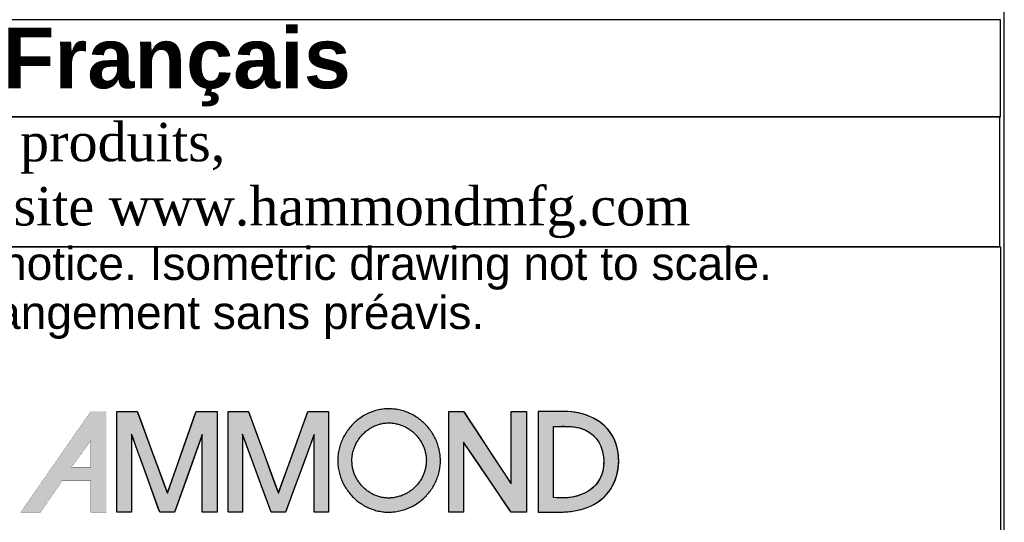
# Model space of a CAD drawing. Header units: inches. Extents: x 0 to 36.4, y -0.1 to 27.2.
# Tile 7 of 10: x 30.7 to 36.4, y 2.8 to 5.7. Entities that reach past the tile are written whole.
import ezdxf

# ---------------------------------------------------------------- set-up
doc = ezdxf.new("R2010")
doc.units = ezdxf.units.IN
doc.header["$MEASUREMENT"] = 0
doc.layers.add('Default', color=7, linetype='Continuous')

# ---------------------------------------------------------------- blocks, each defined once
blk = doc.blocks.new('Block1')
at = {"layer": 'Default', "linetype": 'Continuous'}
h = blk.add_hatch(color=7, dxfattribs=at)
h.paths.add_polyline_path([(1.5475, 1.2145), (1.5467, 1.2133), (1.399, 1.0005), (1.441, 1.0005), (1.4866, 1.0671), (1.5475, 1.0671), (1.5475, 1.0005), (1.5805, 1.0005), (1.5805, 1.2145)])
h.paths.add_polyline_path([(1.5475, 1.096), (1.5475, 1.1521), (1.5066, 1.096)])
for points in [[(1.6025, 1.2145), (1.6025, 1.1948), (1.6025, 1.175), (1.6025, 1.1553), (1.6025, 1.1356), (1.6025, 1.1159), (1.6025, 1.0962), (1.6025, 1.0794), (1.6025, 1.0686), (1.6025, 1.0579), (1.6025, 1.0471), (1.6025, 1.0363), (1.6025, 1.0255), (1.6025, 1.0147), (1.6025, 1.0106), (1.6025, 1.0091), (1.6024, 1.007), (1.6024, 1.0047), (1.6024, 1.0026), (1.6026, 1.0011), (1.6029, 1.0005), (1.6075, 1.0005), (1.6122, 1.0005), (1.6169, 1.0005), (1.6215, 1.0005), (1.6262, 1.0005), (1.6309, 1.0005), (1.634, 1.0017), (1.634, 1.0178), (1.634, 1.0472), (1.634, 1.0834), (1.634, 1.1196), (1.634, 1.149), (1.634, 1.165), (1.6357, 1.1616), (1.6433, 1.1403), (1.655, 1.1079), (1.6683, 1.071), (1.6808, 1.0363), (1.6901, 1.0106), (1.6937, 1.0005), (1.6957, 1.0005), (1.7005, 1.0005), (1.7071, 1.0005), (1.7141, 1.0005), (1.7203, 1.0005), (1.7243, 1.0005), (1.7257, 1.0017), (1.7313, 1.0177), (1.7418, 1.0469), (1.7546, 1.0829), (1.7674, 1.1188), (1.7779, 1.1481), (1.7835, 1.164), (1.784, 1.1606), (1.784, 1.1395), (1.784, 1.1072), (1.784, 1.0706), (1.784, 1.0361), (1.784, 1.0105), (1.784, 1.0005), (1.7859, 1.0005), (1.7908, 1.0005), (1.7974, 1.0005), (1.8044, 1.0005), (1.8105, 1.0005), (1.8146, 1.0005), (1.8154, 1.0021), (1.8154, 1.0228), (1.8154, 1.0608), (1.8154, 1.1075), (1.8154, 1.1542), (1.8154, 1.1922), (1.8154, 1.2129), (1.8142, 1.2145), (1.8085, 1.2145), (1.7997, 1.2145), (1.7898, 1.2145), (1.7805, 1.2145), (1.7735, 1.2145), (1.7708, 1.2145), (1.7671, 1.2039), (1.7577, 1.177), (1.745, 1.1407), (1.7314, 1.102), (1.7195, 1.068), (1.7117, 1.0458), (1.7096, 1.0422), (1.7034, 1.0589), (1.692, 1.0898), (1.678, 1.1277), (1.6641, 1.1656), (1.6527, 1.1964), (1.6465, 1.2132), (1.6448, 1.2145), (1.6392, 1.2145), (1.6307, 1.2145), (1.621, 1.2145), (1.6119, 1.2145), (1.6052, 1.2145)], [(1.839, 1.2145), (1.839, 1.1948), (1.839, 1.175), (1.839, 1.1553), (1.839, 1.1356), (1.839, 1.1159), (1.839, 1.0962), (1.839, 1.0794), (1.839, 1.0686), (1.839, 1.0579), (1.839, 1.0471), (1.839, 1.0363), (1.839, 1.0255), (1.839, 1.0147), (1.839, 1.0106), (1.839, 1.009), (1.8389, 1.007), (1.8389, 1.0047), (1.839, 1.0026), (1.8391, 1.0011), (1.8394, 1.0005), (1.8439, 1.0005), (1.8484, 1.0005), (1.8529, 1.0005), (1.8574, 1.0005), (1.8619, 1.0005), (1.8664, 1.0005), (1.8694, 1.0017), (1.8694, 1.0178), (1.8694, 1.0472), (1.8694, 1.0834), (1.8694, 1.1196), (1.8694, 1.149), (1.8694, 1.165), (1.8711, 1.1616), (1.8789, 1.1403), (1.8908, 1.1079), (1.9044, 1.071), (1.9171, 1.0363), (1.9266, 1.0106), (1.9303, 1.0005), (1.9321, 1.0005), (1.9368, 1.0005), (1.9432, 1.0005), (1.95, 1.0005), (1.9559, 1.0005), (1.9598, 1.0005), (1.9611, 1.0017), (1.967, 1.0177), (1.9778, 1.0469), (1.9911, 1.0829), (2.0044, 1.1188), (2.0152, 1.1481), (2.0211, 1.164), (2.0215, 1.1606), (2.0215, 1.1395), (2.0215, 1.1072), (2.0215, 1.0706), (2.0215, 1.0361), (2.0215, 1.0105), (2.0215, 1.0005), (2.0234, 1.0005), (2.0281, 1.0005), (2.0345, 1.0005), (2.0412, 1.0005), (2.0472, 1.0005), (2.0511, 1.0005), (2.0519, 1.0021), (2.0519, 1.0228), (2.0519, 1.0608), (2.0519, 1.1075), (2.0519, 1.1542), (2.0519, 1.1922), (2.0519, 1.2129), (2.0507, 1.2145), (2.0451, 1.2145), (2.0366, 1.2145), (2.0269, 1.2145), (2.0178, 1.2145), (2.011, 1.2145), (2.0084, 1.2145), (2.0046, 1.2039), (1.9948, 1.177), (1.9816, 1.1407), (1.9676, 1.102), (1.9553, 1.068), (1.9472, 1.0458), (1.945, 1.0422), (1.9389, 1.0589), (1.9276, 1.0898), (1.9137, 1.1277), (1.8999, 1.1656), (1.8886, 1.1964), (1.8825, 1.2132), (1.8808, 1.2145), (1.8753, 1.2145), (1.8669, 1.2145), (1.8573, 1.2145), (1.8483, 1.2145), (1.8416, 1.2145)], [(2.3073, 1.2145), (2.3073, 1.1987), (2.3073, 1.1829), (2.3073, 1.1672), (2.3073, 1.1514), (2.3073, 1.1356), (2.3073, 1.1198), (2.3073, 1.1041), (2.3073, 1.0883), (2.3073, 1.0773), (2.3073, 1.0686), (2.3073, 1.06), (2.3073, 1.0514), (2.3073, 1.0428), (2.3073, 1.0341), (2.3073, 1.0255), (2.3073, 1.0169), (2.3073, 1.011), (2.3073, 1.0101), (2.3072, 1.0087), (2.3072, 1.007), (2.3072, 1.0052), (2.3072, 1.0034), (2.3073, 1.0019), (2.3074, 1.0009), (2.3077, 1.0005), (2.3114, 1.0005), (2.3151, 1.0005), (2.3188, 1.0005), (2.3226, 1.0005), (2.3263, 1.0005), (2.33, 1.0005), (2.3338, 1.0005), (2.3375, 1.0005), (2.3388, 1.0032), (2.3388, 1.016), (2.3388, 1.0364), (2.3388, 1.0614), (2.3388, 1.088), (2.3388, 1.1131), (2.3388, 1.1335), (2.3388, 1.1462), (2.3392, 1.1482), (2.3457, 1.1388), (2.358, 1.1205), (2.3742, 1.0967), (2.3921, 1.0703), (2.4097, 1.0444), (2.4248, 1.0221), (2.4354, 1.0064), (2.4394, 1.0005), (2.4407, 1.0005), (2.4442, 1.0005), (2.4492, 1.0005), (2.455, 1.0005), (2.4609, 1.0005), (2.4662, 1.0005), (2.4702, 1.0005), (2.4723, 1.0005), (2.4725, 1.0044), (2.4725, 1.0228), (2.4725, 1.0522), (2.4725, 1.0883), (2.4725, 1.1267), (2.4725, 1.1628), (2.4725, 1.1922), (2.4725, 1.2106), (2.4723, 1.2145), (2.4702, 1.2145), (2.4662, 1.2145), (2.4609, 1.2145), (2.455, 1.2145), (2.4492, 1.2145), (2.4442, 1.2145), (2.4407, 1.2145), (2.4394, 1.2145), (2.4394, 1.2084), (2.4394, 1.1922), (2.4394, 1.1691), (2.4394, 1.1423), (2.4394, 1.1149), (2.4394, 1.0902), (2.4394, 1.0714), (2.4394, 1.0616), (2.4376, 1.0636), (2.4289, 1.0768), (2.4151, 1.098), (2.3981, 1.1239), (2.3801, 1.1514), (2.3631, 1.1774), (2.3492, 1.1985), (2.3406, 1.2117), (2.3386, 1.2145), (2.3366, 1.2145), (2.3327, 1.2145), (2.3277, 1.2145), (2.3221, 1.2145), (2.3166, 1.2145), (2.3119, 1.2145), (2.3085, 1.2145)]]:
    blk.add_hatch(color=7, dxfattribs=at).paths.add_polyline_path(points)
h = blk.add_hatch(color=7, dxfattribs=at)
edge = h.paths.add_edge_path()
edge.add_spline(control_points=[(2.1778, 1.2201), (2.1771, 1.22), (2.1759, 1.22), (2.1733, 1.2198), (2.1719, 1.2197), (2.1665, 1.2191), (2.1625, 1.2185), (2.1543, 1.2168), (2.1505, 1.2157), (2.1426, 1.2131), (2.139, 1.2116), (2.1316, 1.2081), (2.1281, 1.2062), (2.1212, 1.2019), (2.1179, 1.1996), (2.1115, 1.1946), (2.1085, 1.192), (2.1027, 1.1863), (2.1, 1.1834), (2.0948, 1.1772), (2.0924, 1.1739), (2.088, 1.1672), (2.0859, 1.1637), (2.0822, 1.1565), (2.0805, 1.1528), (2.0776, 1.1451), (2.0763, 1.1413), (2.0742, 1.1333), (2.0734, 1.1294), (2.0722, 1.1211), (2.0719, 1.117), (2.0716, 1.1086), (2.0718, 1.1046), (2.0724, 1.0965), (2.073, 1.0927), (2.0746, 1.0849), (2.0755, 1.0812), (2.0779, 1.0738), (2.0792, 1.0702), (2.0823, 1.0631), (2.0841, 1.0597), (2.0879, 1.053), (2.0899, 1.0498), (2.0944, 1.0435), (2.0968, 1.0405), (2.1018, 1.0348), (2.1045, 1.032), (2.1101, 1.0268), (2.113, 1.0244), (2.1192, 1.0198), (2.1223, 1.0177), (2.1289, 1.0137), (2.1322, 1.012), (2.1393, 1.0087), (2.1428, 1.0073), (2.1502, 1.0048), (2.1538, 1.0038), (2.1616, 1.0021), (2.1653, 1.0015), (2.1708, 1.0009), (2.1723, 1.0008), (2.1754, 1.0006), (2.1771, 1.0005), (2.1831, 1.0006), (2.1845, 1.0006), (2.1874, 1.0009), (2.189, 1.001), (2.1948, 1.0017), (2.1987, 1.0023), (2.2067, 1.0041), (2.2105, 1.0051), (2.2181, 1.0077), (2.2218, 1.0092), (2.229, 1.0126), (2.2325, 1.0144), (2.2393, 1.0185), (2.2425, 1.0207), (2.2488, 1.0255), (2.2518, 1.028), (2.2576, 1.0334), (2.2603, 1.0362), (2.2654, 1.0422), (2.2678, 1.0452), (2.2723, 1.0518), (2.2744, 1.0551), (2.2782, 1.0621), (2.2799, 1.0656), (2.2829, 1.073), (2.2842, 1.0767), (2.2864, 1.0845), (2.2873, 1.0884), (2.2883, 1.0945), (2.2886, 1.0964), (2.289, 1.1001), (2.2892, 1.1019), (2.2895, 1.1048), (2.2895, 1.1058), (2.2896, 1.1077), (2.2896, 1.1086), (2.2896, 1.1112), (2.2896, 1.1118), (2.2896, 1.1131), (2.2895, 1.1139), (2.2893, 1.1165), (2.2892, 1.1182), (2.2888, 1.1218), (2.2886, 1.1237), (2.2876, 1.1299), (2.2868, 1.1337), (2.2847, 1.1416), (2.2835, 1.1453), (2.2806, 1.1528), (2.2789, 1.1564), (2.2752, 1.1635), (2.2732, 1.1669), (2.2688, 1.1735), (2.2665, 1.1767), (2.2614, 1.1828), (2.2588, 1.1857), (2.2531, 1.1912), (2.2501, 1.1938), (2.2439, 1.1988), (2.2407, 1.201), (2.234, 1.2053), (2.2305, 1.2072), (2.2233, 1.2107), (2.2197, 1.2123), (2.2121, 1.215), (2.2084, 1.2161), (2.2004, 1.218), (2.1965, 1.2187), (2.1887, 1.2196), (2.1851, 1.2198), (2.1809, 1.2201), (2.1804, 1.2201), (2.18, 1.2201)], knot_values=[0, 0, 0, 0, 0.006253, 0.006253, 0.012505, 0.012505, 0.030829, 0.030829, 0.048882, 0.048882, 0.066764, 0.066764, 0.084548, 0.084548, 0.102286, 0.102286, 0.120012, 0.120012, 0.137747, 0.137747, 0.15551, 0.15551, 0.173315, 0.173315, 0.191184, 0.191184, 0.20915, 0.20915, 0.227262, 0.227262, 0.245593, 0.245593, 0.263702, 0.263702, 0.281026, 0.281026, 0.298163, 0.298163, 0.315172, 0.315172, 0.332097, 0.332097, 0.348969, 0.348969, 0.365805, 0.365805, 0.382621, 0.382621, 0.39943, 0.39943, 0.41625, 0.41625, 0.433104, 0.433104, 0.450033, 0.450033, 0.467091, 0.467091, 0.484355, 0.484355, 0.491212, 0.491212, 0.49807, 0.49807, 0.505746, 0.505746, 0.513421, 0.513421, 0.531337, 0.531337, 0.549023, 0.549023, 0.566548, 0.566548, 0.583962, 0.583962, 0.601305, 0.601305, 0.618607, 0.618607, 0.635893, 0.635893, 0.65319, 0.65319, 0.67053, 0.67053, 0.687954, 0.687954, 0.705517, 0.705517, 0.72329, 0.72329, 0.732328, 0.732328, 0.741367, 0.741367, 0.744906, 0.744906, 0.748446, 0.748446, 0.750825, 0.750825, 0.753204, 0.753204, 0.762224, 0.762224, 0.771244, 0.771244, 0.789037, 0.789037, 0.806664, 0.806664, 0.824184, 0.824184, 0.841639, 0.841639, 0.859056, 0.859056, 0.876456, 0.876456, 0.893855, 0.893855, 0.91127, 0.91127, 0.928728, 0.928728, 0.946265, 0.946265, 0.963936, 0.963936, 0.981815, 0.981815, 0.998218, 0.998218, 1, 1, 1, 1], degree=3, periodic=0)
edge.add_line((2.18, 1.2201), (2.1778, 1.2201))
edge = h.paths.add_edge_path()
edge.add_spline(control_points=[(2.1787, 1.1901), (2.1777, 1.19), (2.175, 1.1899), (2.171, 1.1894), (2.1669, 1.1888), (2.1623, 1.1879), (2.1584, 1.1868), (2.154, 1.1853), (2.1502, 1.1838), (2.146, 1.1818), (2.1424, 1.1798), (2.1384, 1.1773), (2.1351, 1.175), (2.1313, 1.172), (2.1283, 1.1694), (2.1248, 1.166), (2.1221, 1.163), (2.1189, 1.1593), (2.1165, 1.156), (2.1138, 1.152), (2.1118, 1.1485), (2.1096, 1.1442), (2.1079, 1.1404), (2.1061, 1.1359), (2.1049, 1.132), (2.1036, 1.1274), (2.1028, 1.1233), (2.1021, 1.1185), (2.1018, 1.1144), (2.1016, 1.1096), (2.1018, 1.1055), (2.1021, 1.1008), (2.1027, 1.0969), (2.1036, 1.0925), (2.1046, 1.0887), (2.106, 1.0844), (2.1073, 1.0808), (2.1091, 1.0766), (2.1109, 1.0731), (2.1131, 1.0692), (2.1152, 1.0659), (2.1179, 1.0622), (2.1203, 1.0592), (2.1233, 1.0557), (2.126, 1.053), (2.1294, 1.0499), (2.1323, 1.0474), (2.1359, 1.0447), (2.1391, 1.0426), (2.143, 1.0402), (2.1464, 1.0384), (2.1504, 1.0366), (2.154, 1.0351), (2.1582, 1.0337), (2.1619, 1.0327), (2.1662, 1.0318), (2.1701, 1.0312), (2.174, 1.0307), (2.177, 1.0306), (2.1801, 1.0304), (2.182, 1.0306), (2.1855, 1.0308), (2.1899, 1.0313), (2.1939, 1.0319), (2.1985, 1.033), (2.2024, 1.034), (2.2069, 1.0356), (2.2106, 1.037), (2.2149, 1.039), (2.2184, 1.0409), (2.2224, 1.0433), (2.2257, 1.0456), (2.2295, 1.0484), (2.2325, 1.0509), (2.2359, 1.0542), (2.2386, 1.057), (2.2417, 1.0606), (2.2441, 1.0637), (2.2468, 1.0675), (2.2489, 1.0709), (2.2511, 1.0749), (2.2528, 1.0785), (2.2545, 1.0828), (2.2559, 1.0866), (2.2571, 1.0911), (2.258, 1.095), (2.2588, 1.0997), (2.2592, 1.1038), (2.2595, 1.1071), (2.2596, 1.1086), (2.2596, 1.1102), (2.2596, 1.1109), (2.2596, 1.1119), (2.2593, 1.1149), (2.259, 1.119), (2.2583, 1.1237), (2.2574, 1.1276), (2.2562, 1.1322), (2.255, 1.136), (2.2533, 1.1404), (2.2516, 1.144), (2.2494, 1.1482), (2.2474, 1.1516), (2.2448, 1.1556), (2.2424, 1.1588), (2.2393, 1.1625), (2.2367, 1.1654), (2.2333, 1.1687), (2.2303, 1.1713), (2.2266, 1.1743), (2.2233, 1.1766), (2.2193, 1.1791), (2.2159, 1.181), (2.2117, 1.1831), (2.208, 1.1847), (2.2036, 1.1862), (2.1997, 1.1874), (2.1952, 1.1884), (2.1912, 1.1892), (2.1868, 1.1897), (2.1832, 1.1899), (2.1796, 1.1901), (2.1791, 1.1901), (2.1788, 1.1901), (2.1787, 1.1901)], knot_values=[0, 0, 0, 0, 0.012505, 0.012505, 0.030829, 0.030829, 0.048882, 0.048882, 0.066764, 0.066764, 0.084548, 0.084548, 0.102286, 0.102286, 0.120012, 0.120012, 0.137747, 0.137747, 0.15551, 0.15551, 0.173315, 0.173315, 0.191184, 0.191184, 0.20915, 0.20915, 0.227262, 0.227262, 0.245593, 0.245593, 0.263702, 0.263702, 0.281026, 0.281026, 0.298163, 0.298163, 0.315172, 0.315172, 0.332097, 0.332097, 0.348969, 0.348969, 0.365805, 0.365805, 0.382621, 0.382621, 0.39943, 0.39943, 0.41625, 0.41625, 0.433104, 0.433104, 0.450033, 0.450033, 0.467091, 0.467091, 0.484355, 0.484355, 0.49807, 0.49807, 0.49807, 0.513421, 0.513421, 0.531337, 0.531337, 0.549023, 0.549023, 0.566548, 0.566548, 0.583962, 0.583962, 0.601305, 0.601305, 0.618607, 0.618607, 0.635893, 0.635893, 0.65319, 0.65319, 0.67053, 0.67053, 0.687954, 0.687954, 0.705517, 0.705517, 0.72329, 0.72329, 0.741367, 0.741367, 0.748446, 0.748446, 0.748446, 0.753204, 0.753204, 0.771244, 0.771244, 0.789037, 0.789037, 0.806664, 0.806664, 0.824184, 0.824184, 0.841639, 0.841639, 0.859056, 0.859056, 0.876456, 0.876456, 0.893855, 0.893855, 0.91127, 0.91127, 0.928728, 0.928728, 0.946265, 0.946265, 0.963936, 0.963936, 0.981815, 0.981815, 0.998218, 0.998218, 0.998218, 1, 1, 1, 1], degree=3, periodic=0)
h = blk.add_hatch(color=7, dxfattribs=at)
h.paths.add_polyline_path([(2.6417, 1.0378), (2.6465, 1.0435), (2.6508, 1.0497), (2.6546, 1.0562), (2.6579, 1.063), (2.6608, 1.07), (2.6631, 1.0772), (2.665, 1.0845), (2.6664, 1.092), (2.6673, 1.0996), (2.6678, 1.1072), (2.6677, 1.1149), (2.6671, 1.1225), (2.666, 1.13), (2.6645, 1.1374), (2.6624, 1.1446), (2.6599, 1.1517), (2.6567, 1.1587), (2.6528, 1.1656), (2.6484, 1.172), (2.6436, 1.1779), (2.6382, 1.1833), (2.6325, 1.1883), (2.6263, 1.1928), (2.6198, 1.1969), (2.6131, 1.2006), (2.6061, 1.2038), (2.5988, 1.2065), (2.5914, 1.2089), (2.5839, 1.2108), (2.5762, 1.2123), (2.5686, 1.2134), (2.5609, 1.2141), (2.5532, 1.2145), (2.5504, 1.2145), (2.5491, 1.2145), (2.5469, 1.2145), (2.5439, 1.2145), (2.5403, 1.2145), (2.5361, 1.2145), (2.5316, 1.2145), (2.5268, 1.2145), (2.522, 1.2145), (2.5172, 1.2145), (2.5126, 1.2145), (2.5083, 1.2145), (2.5044, 1.2145), (2.5012, 1.2145), (2.4987, 1.2145), (2.4971, 1.2145), (2.4966, 1.2145), (2.4966, 1.2123), (2.4966, 1.206), (2.4966, 1.1962), (2.4966, 1.1834), (2.4966, 1.1683), (2.4966, 1.1513), (2.4966, 1.133), (2.4966, 1.1139), (2.4966, 1.0947), (2.4966, 1.0758), (2.4966, 1.0579), (2.4966, 1.0415), (2.4966, 1.027), (2.4966, 1.0152), (2.4966, 1.0065), (2.4966, 1.0015), (2.4966, 1.0005), (2.4974, 1.0005), (2.4989, 1.0005), (2.501, 1.0005), (2.5037, 1.0005), (2.5069, 1.0005), (2.5103, 1.0005), (2.514, 1.0005), (2.5178, 1.0005), (2.5216, 1.0005), (2.5253, 1.0005), (2.5288, 1.0005), (2.5319, 1.0005), (2.5347, 1.0005), (2.5368, 1.0005), (2.5383, 1.0005), (2.539, 1.0005), (2.5435, 1.0006), (2.5502, 1.0008), (2.557, 1.0012), (2.5637, 1.0019), (2.5705, 1.0028), (2.5771, 1.004), (2.5838, 1.0054), (2.5903, 1.0071), (2.5968, 1.0091), (2.6031, 1.0114), (2.6092, 1.0141), (2.6152, 1.0171), (2.621, 1.0204), (2.6265, 1.0242), (2.6319, 1.0283), (2.6369, 1.0328)])
h.paths.add_polyline_path([(2.5296, 1.1825), (2.5296, 1.1818), (2.5296, 1.1798), (2.5296, 1.1765), (2.5296, 1.1722), (2.5296, 1.1668), (2.5296, 1.1607), (2.5296, 1.1537), (2.5296, 1.1461), (2.5296, 1.138), (2.5296, 1.1295), (2.5296, 1.1207), (2.5296, 1.1118), (2.5296, 1.1027), (2.5296, 1.0938), (2.5296, 1.085), (2.5296, 1.0765), (2.5296, 1.0684), (2.5296, 1.0608), (2.5296, 1.0539), (2.5296, 1.0477), (2.5296, 1.0423), (2.5296, 1.038), (2.5296, 1.0348), (2.5296, 1.0327), (2.5296, 1.032), (2.5363, 1.0313), (2.5429, 1.0309), (2.5494, 1.0308), (2.5559, 1.031), (2.5623, 1.0315), (2.5685, 1.0324), (2.5746, 1.0336), (2.5806, 1.0351), (2.5863, 1.037), (2.5919, 1.0392), (2.5972, 1.0417), (2.6023, 1.0445), (2.6071, 1.0477), (2.6116, 1.0512), (2.6158, 1.0551), (2.6197, 1.0592), (2.6232, 1.0638), (2.6263, 1.0686), (2.6291, 1.0738), (2.6314, 1.0793), (2.6333, 1.0852), (2.6347, 1.0914), (2.6356, 1.098), (2.636, 1.1049), (2.636, 1.1122), (2.6357, 1.1153), (2.6354, 1.1185), (2.635, 1.1216), (2.6345, 1.1247), (2.6338, 1.1278), (2.6331, 1.1308), (2.6322, 1.1337), (2.6312, 1.1367), (2.6302, 1.1395), (2.629, 1.1423), (2.6277, 1.1451), (2.6263, 1.1477), (2.6247, 1.1503), (2.6231, 1.1529), (2.6213, 1.1553), (2.6194, 1.1577), (2.6175, 1.1599), (2.6154, 1.1621), (2.6131, 1.1642), (2.6108, 1.1662), (2.6083, 1.1681), (2.6058, 1.1699), (2.6031, 1.1715), (2.6003, 1.1731), (2.5973, 1.1745), (2.5947, 1.1757), (2.592, 1.1767), (2.5894, 1.1776), (2.5867, 1.1785), (2.5841, 1.1792), (2.5814, 1.1799), (2.5788, 1.1804), (2.5761, 1.1809), (2.5734, 1.1813), (2.5707, 1.1817), (2.568, 1.182), (2.5653, 1.1822), (2.5626, 1.1824), (2.5599, 1.1825), (2.5572, 1.1826), (2.5545, 1.1826), (2.5518, 1.1827), (2.549, 1.1827), (2.5463, 1.1827), (2.5435, 1.1826), (2.5408, 1.1826), (2.538, 1.1826), (2.5352, 1.1825), (2.5324, 1.1825)])
at = {"layer": 'Default', "color": 7, "linetype": 'Continuous'}
blk.add_line((2.1778, 1.2201), (2.18, 1.2201), dxfattribs=at)
at = {"layer": 'Default', "color": 7, "linetype": 'Continuous', "const_width": 0.00035}
for points in [[(1.5475, 1.2145), (1.5467, 1.2133), (1.399, 1.0005), (1.441, 1.0005), (1.4866, 1.0671), (1.5475, 1.0671), (1.5475, 1.0005), (1.5805, 1.0005), (1.5805, 1.2145), (1.5475, 1.2145)], [(1.5475, 1.096), (1.5066, 1.096), (1.5475, 1.1521), (1.5475, 1.096)]]:
    blk.add_lwpolyline(points, close=True, dxfattribs=at)
at = {"layer": 'Default', "color": 7, "linetype": 'Continuous'}
for points in [[(1.6025, 1.2145), (1.6052, 1.2145), (1.6119, 1.2145), (1.621, 1.2145), (1.6307, 1.2145), (1.6392, 1.2145), (1.6448, 1.2145), (1.6465, 1.2132), (1.6527, 1.1964), (1.6641, 1.1656), (1.678, 1.1277), (1.692, 1.0898), (1.7034, 1.0589), (1.7096, 1.0422), (1.7117, 1.0458), (1.7195, 1.068), (1.7314, 1.102), (1.745, 1.1407), (1.7577, 1.177), (1.7671, 1.2039), (1.7708, 1.2145), (1.7735, 1.2145), (1.7805, 1.2145), (1.7898, 1.2145), (1.7997, 1.2145), (1.8085, 1.2145), (1.8142, 1.2145), (1.8154, 1.2129), (1.8154, 1.1922), (1.8154, 1.1542), (1.8154, 1.1075), (1.8154, 1.0608), (1.8154, 1.0228), (1.8154, 1.0021), (1.8146, 1.0005), (1.8105, 1.0005), (1.8044, 1.0005), (1.7974, 1.0005), (1.7908, 1.0005), (1.7859, 1.0005), (1.784, 1.0005), (1.784, 1.0105), (1.784, 1.0361), (1.784, 1.0706), (1.784, 1.1072), (1.784, 1.1395), (1.784, 1.1606), (1.7835, 1.164), (1.7779, 1.1481), (1.7674, 1.1188), (1.7546, 1.0829), (1.7418, 1.0469), (1.7313, 1.0177), (1.7257, 1.0017), (1.7243, 1.0005), (1.7203, 1.0005), (1.7141, 1.0005), (1.7071, 1.0005), (1.7005, 1.0005), (1.6957, 1.0005), (1.6937, 1.0005), (1.6901, 1.0106), (1.6808, 1.0363), (1.6683, 1.071), (1.655, 1.1079), (1.6433, 1.1403), (1.6357, 1.1616), (1.634, 1.165), (1.634, 1.149), (1.634, 1.1196), (1.634, 1.0834), (1.634, 1.0472), (1.634, 1.0178), (1.634, 1.0017), (1.6309, 1.0005), (1.6262, 1.0005), (1.6215, 1.0005), (1.6169, 1.0005), (1.6122, 1.0005), (1.6075, 1.0005), (1.6029, 1.0005), (1.6026, 1.0011), (1.6024, 1.0026), (1.6024, 1.0047), (1.6024, 1.007), (1.6025, 1.0091), (1.6025, 1.0106), (1.6025, 1.0147), (1.6025, 1.0255), (1.6025, 1.0363), (1.6025, 1.0471), (1.6025, 1.0579), (1.6025, 1.0686), (1.6025, 1.0794), (1.6025, 1.0962), (1.6025, 1.1159), (1.6025, 1.1356), (1.6025, 1.1553), (1.6025, 1.175), (1.6025, 1.1948), (1.6025, 1.2145)], [(1.839, 1.2145), (1.8416, 1.2145), (1.8483, 1.2145), (1.8573, 1.2145), (1.8669, 1.2145), (1.8753, 1.2145), (1.8808, 1.2145), (1.8825, 1.2132), (1.8886, 1.1964), (1.8999, 1.1656), (1.9137, 1.1277), (1.9276, 1.0898), (1.9389, 1.0589), (1.945, 1.0422), (1.9472, 1.0458), (1.9553, 1.068), (1.9676, 1.102), (1.9816, 1.1407), (1.9948, 1.177), (2.0046, 1.2039), (2.0084, 1.2145), (2.011, 1.2145), (2.0178, 1.2145), (2.0269, 1.2145), (2.0366, 1.2145), (2.0451, 1.2145), (2.0507, 1.2145), (2.0519, 1.2129), (2.0519, 1.1922), (2.0519, 1.1542), (2.0519, 1.1075), (2.0519, 1.0608), (2.0519, 1.0228), (2.0519, 1.0021), (2.0511, 1.0005), (2.0472, 1.0005), (2.0412, 1.0005), (2.0345, 1.0005), (2.0281, 1.0005), (2.0234, 1.0005), (2.0215, 1.0005), (2.0215, 1.0105), (2.0215, 1.0361), (2.0215, 1.0706), (2.0215, 1.1072), (2.0215, 1.1395), (2.0215, 1.1606), (2.0211, 1.164), (2.0152, 1.1481), (2.0044, 1.1188), (1.9911, 1.0829), (1.9778, 1.0469), (1.967, 1.0177), (1.9611, 1.0017), (1.9598, 1.0005), (1.9559, 1.0005), (1.95, 1.0005), (1.9432, 1.0005), (1.9368, 1.0005), (1.9321, 1.0005), (1.9303, 1.0005), (1.9266, 1.0106), (1.9171, 1.0363), (1.9044, 1.071), (1.8908, 1.1079), (1.8789, 1.1403), (1.8711, 1.1616), (1.8694, 1.165), (1.8694, 1.149), (1.8694, 1.1196), (1.8694, 1.0834), (1.8694, 1.0472), (1.8694, 1.0178), (1.8694, 1.0017), (1.8664, 1.0005), (1.8619, 1.0005), (1.8574, 1.0005), (1.8529, 1.0005), (1.8484, 1.0005), (1.8439, 1.0005), (1.8394, 1.0005), (1.8391, 1.0011), (1.839, 1.0026), (1.8389, 1.0047), (1.8389, 1.007), (1.839, 1.009), (1.839, 1.0106), (1.839, 1.0147), (1.839, 1.0255), (1.839, 1.0363), (1.839, 1.0471), (1.839, 1.0579), (1.839, 1.0686), (1.839, 1.0794), (1.839, 1.0962), (1.839, 1.1159), (1.839, 1.1356), (1.839, 1.1553), (1.839, 1.175), (1.839, 1.1948), (1.839, 1.2145)], [(2.3073, 1.2145), (2.3085, 1.2145), (2.3119, 1.2145), (2.3166, 1.2145), (2.3221, 1.2145), (2.3277, 1.2145), (2.3327, 1.2145), (2.3366, 1.2145), (2.3386, 1.2145), (2.3406, 1.2117), (2.3492, 1.1985), (2.3631, 1.1774), (2.3801, 1.1514), (2.3981, 1.1239), (2.4151, 1.098), (2.4289, 1.0768), (2.4376, 1.0636), (2.4394, 1.0616), (2.4394, 1.0714), (2.4394, 1.0902), (2.4394, 1.1149), (2.4394, 1.1423), (2.4394, 1.1691), (2.4394, 1.1922), (2.4394, 1.2084), (2.4394, 1.2145), (2.4407, 1.2145), (2.4442, 1.2145), (2.4492, 1.2145), (2.455, 1.2145), (2.4609, 1.2145), (2.4662, 1.2145), (2.4702, 1.2145), (2.4723, 1.2145), (2.4725, 1.2106), (2.4725, 1.1922), (2.4725, 1.1628), (2.4725, 1.1267), (2.4725, 1.0883), (2.4725, 1.0522), (2.4725, 1.0228), (2.4725, 1.0044), (2.4723, 1.0005), (2.4702, 1.0005), (2.4662, 1.0005), (2.4609, 1.0005), (2.455, 1.0005), (2.4492, 1.0005), (2.4442, 1.0005), (2.4407, 1.0005), (2.4394, 1.0005), (2.4354, 1.0064), (2.4248, 1.0221), (2.4097, 1.0444), (2.3921, 1.0703), (2.3742, 1.0967), (2.358, 1.1205), (2.3457, 1.1388), (2.3392, 1.1482), (2.3388, 1.1462), (2.3388, 1.1335), (2.3388, 1.1131), (2.3388, 1.088), (2.3388, 1.0614), (2.3388, 1.0364), (2.3388, 1.016), (2.3388, 1.0032), (2.3375, 1.0005), (2.3338, 1.0005), (2.33, 1.0005), (2.3263, 1.0005), (2.3226, 1.0005), (2.3188, 1.0005), (2.3151, 1.0005), (2.3114, 1.0005), (2.3077, 1.0005), (2.3074, 1.0009), (2.3073, 1.0019), (2.3072, 1.0034), (2.3072, 1.0052), (2.3072, 1.007), (2.3072, 1.0087), (2.3073, 1.0101), (2.3073, 1.011), (2.3073, 1.0169), (2.3073, 1.0255), (2.3073, 1.0341), (2.3073, 1.0428), (2.3073, 1.0514), (2.3073, 1.06), (2.3073, 1.0686), (2.3073, 1.0773), (2.3073, 1.0883), (2.3073, 1.1041), (2.3073, 1.1198), (2.3073, 1.1356), (2.3073, 1.1514), (2.3073, 1.1672), (2.3073, 1.1829), (2.3073, 1.1987), (2.3073, 1.2145)], [(2.6417, 1.0378), (2.6465, 1.0435), (2.6508, 1.0497), (2.6546, 1.0562), (2.6579, 1.063), (2.6608, 1.07), (2.6631, 1.0772), (2.665, 1.0845), (2.6664, 1.092), (2.6673, 1.0996), (2.6678, 1.1072), (2.6677, 1.1149), (2.6671, 1.1225), (2.666, 1.13), (2.6645, 1.1374), (2.6624, 1.1446), (2.6599, 1.1517), (2.6567, 1.1587), (2.6528, 1.1656), (2.6484, 1.172), (2.6436, 1.1779), (2.6382, 1.1833), (2.6325, 1.1883), (2.6263, 1.1928), (2.6198, 1.1969), (2.6131, 1.2006), (2.6061, 1.2038), (2.5988, 1.2065), (2.5914, 1.2089), (2.5839, 1.2108), (2.5762, 1.2123), (2.5686, 1.2134), (2.5609, 1.2141), (2.5532, 1.2145), (2.5504, 1.2145), (2.5491, 1.2145), (2.5469, 1.2145), (2.5439, 1.2145), (2.5403, 1.2145), (2.5361, 1.2145), (2.5316, 1.2145), (2.5268, 1.2145), (2.522, 1.2145), (2.5172, 1.2145), (2.5126, 1.2145), (2.5083, 1.2145), (2.5044, 1.2145), (2.5012, 1.2145), (2.4987, 1.2145), (2.4971, 1.2145), (2.4966, 1.2145), (2.4966, 1.2123), (2.4966, 1.206), (2.4966, 1.1962), (2.4966, 1.1834), (2.4966, 1.1683), (2.4966, 1.1513), (2.4966, 1.133), (2.4966, 1.1139), (2.4966, 1.0947), (2.4966, 1.0758), (2.4966, 1.0579), (2.4966, 1.0415), (2.4966, 1.027), (2.4966, 1.0152), (2.4966, 1.0065), (2.4966, 1.0015), (2.4966, 1.0005), (2.4974, 1.0005), (2.4989, 1.0005), (2.501, 1.0005), (2.5037, 1.0005), (2.5069, 1.0005), (2.5103, 1.0005), (2.514, 1.0005), (2.5178, 1.0005), (2.5216, 1.0005), (2.5253, 1.0005), (2.5288, 1.0005), (2.5319, 1.0005), (2.5347, 1.0005), (2.5368, 1.0005), (2.5383, 1.0005), (2.539, 1.0005), (2.5435, 1.0006), (2.5502, 1.0008), (2.557, 1.0012), (2.5637, 1.0019), (2.5705, 1.0028), (2.5771, 1.004), (2.5838, 1.0054), (2.5903, 1.0071), (2.5968, 1.0091), (2.6031, 1.0114), (2.6092, 1.0141), (2.6152, 1.0171), (2.621, 1.0204), (2.6265, 1.0242), (2.6319, 1.0283), (2.6369, 1.0328), (2.6417, 1.0378)], [(2.5296, 1.1825), (2.5324, 1.1825), (2.5352, 1.1825), (2.538, 1.1826), (2.5408, 1.1826), (2.5435, 1.1826), (2.5463, 1.1827), (2.549, 1.1827), (2.5518, 1.1827), (2.5545, 1.1826), (2.5572, 1.1826), (2.5599, 1.1825), (2.5626, 1.1824), (2.5653, 1.1822), (2.568, 1.182), (2.5707, 1.1817), (2.5734, 1.1813), (2.5761, 1.1809), (2.5788, 1.1804), (2.5814, 1.1799), (2.5841, 1.1792), (2.5867, 1.1785), (2.5894, 1.1776), (2.592, 1.1767), (2.5947, 1.1757), (2.5973, 1.1745), (2.6003, 1.1731), (2.6031, 1.1715), (2.6058, 1.1699), (2.6083, 1.1681), (2.6108, 1.1662), (2.6131, 1.1642), (2.6154, 1.1621), (2.6175, 1.1599), (2.6194, 1.1577), (2.6213, 1.1553), (2.6231, 1.1529), (2.6247, 1.1503), (2.6263, 1.1477), (2.6277, 1.1451), (2.629, 1.1423), (2.6302, 1.1395), (2.6312, 1.1367), (2.6322, 1.1337), (2.6331, 1.1308), (2.6338, 1.1278), (2.6345, 1.1247), (2.635, 1.1216), (2.6354, 1.1185), (2.6357, 1.1153), (2.636, 1.1122), (2.636, 1.1049), (2.6356, 1.098), (2.6347, 1.0914), (2.6333, 1.0852), (2.6314, 1.0793), (2.6291, 1.0738), (2.6263, 1.0686), (2.6232, 1.0638), (2.6197, 1.0592), (2.6158, 1.0551), (2.6116, 1.0512), (2.6071, 1.0477), (2.6023, 1.0445), (2.5972, 1.0417), (2.5919, 1.0392), (2.5863, 1.037), (2.5806, 1.0351), (2.5746, 1.0336), (2.5685, 1.0324), (2.5623, 1.0315), (2.5559, 1.031), (2.5494, 1.0308), (2.5429, 1.0309), (2.5363, 1.0313), (2.5296, 1.032), (2.5296, 1.0327), (2.5296, 1.0348), (2.5296, 1.038), (2.5296, 1.0423), (2.5296, 1.0477), (2.5296, 1.0539), (2.5296, 1.0608), (2.5296, 1.0684), (2.5296, 1.0765), (2.5296, 1.085), (2.5296, 1.0938), (2.5296, 1.1027), (2.5296, 1.1118), (2.5296, 1.1207), (2.5296, 1.1295), (2.5296, 1.138), (2.5296, 1.1461), (2.5296, 1.1537), (2.5296, 1.1607), (2.5296, 1.1668), (2.5296, 1.1722), (2.5296, 1.1765), (2.5296, 1.1798), (2.5296, 1.1818), (2.5296, 1.1825)]]:
    blk.add_lwpolyline(points, close=True, dxfattribs=at)
for points, knots in [([(1.634, 1.0005), (1.6236, 1.0005), (1.6132, 1.0005), (1.6029, 1.0005), (1.6021, 1.0005), (1.6025, 1.0101), (1.6025, 1.0111), (1.6025, 1.0351), (1.6025, 1.0591), (1.6025, 1.083), (1.6025, 1.1268), (1.6025, 1.1707), (1.6025, 1.2145)], [0, 0, 0, 0, 0.25, 0.25, 0.25, 0.5, 0.5, 0.5, 0.75, 0.75, 0.75, 1, 1, 1, 1]), ([(1.8694, 1.0005), (1.8594, 1.0005), (1.8494, 1.0005), (1.8394, 1.0005), (1.8386, 1.0005), (1.839, 1.0101), (1.839, 1.0111), (1.839, 1.0351), (1.839, 1.0591), (1.839, 1.083), (1.839, 1.1268), (1.839, 1.1707), (1.839, 1.2145)], [0, 0, 0, 0, 0.25, 0.25, 0.25, 0.5, 0.5, 0.5, 0.75, 0.75, 0.75, 1, 1, 1, 1]), ([(2.1778, 1.2201), (2.1771, 1.22), (2.1759, 1.22), (2.1733, 1.2198), (2.1719, 1.2197), (2.1665, 1.2191), (2.1625, 1.2185), (2.1543, 1.2168), (2.1505, 1.2157), (2.1426, 1.2131), (2.139, 1.2116), (2.1316, 1.2081), (2.1281, 1.2062), (2.1212, 1.2019), (2.1179, 1.1996), (2.1115, 1.1946), (2.1085, 1.192), (2.1027, 1.1863), (2.1, 1.1834), (2.0948, 1.1772), (2.0924, 1.1739), (2.088, 1.1672), (2.0859, 1.1637), (2.0822, 1.1565), (2.0805, 1.1528), (2.0776, 1.1451), (2.0763, 1.1413), (2.0742, 1.1333), (2.0734, 1.1294), (2.0722, 1.1211), (2.0719, 1.117), (2.0716, 1.1086), (2.0718, 1.1046), (2.0724, 1.0965), (2.073, 1.0927), (2.0746, 1.0849), (2.0755, 1.0812), (2.0779, 1.0738), (2.0792, 1.0702), (2.0823, 1.0631), (2.0841, 1.0597), (2.0879, 1.053), (2.0899, 1.0498), (2.0944, 1.0435), (2.0968, 1.0405), (2.1018, 1.0348), (2.1045, 1.032), (2.1101, 1.0268), (2.113, 1.0244), (2.1192, 1.0198), (2.1223, 1.0177), (2.1289, 1.0137), (2.1322, 1.012), (2.1393, 1.0087), (2.1428, 1.0073), (2.1502, 1.0048), (2.1538, 1.0038), (2.1616, 1.0021), (2.1653, 1.0015), (2.1708, 1.0009), (2.1723, 1.0008), (2.1754, 1.0006), (2.1771, 1.0005), (2.1831, 1.0006), (2.1845, 1.0006), (2.1874, 1.0009), (2.189, 1.001), (2.1948, 1.0017), (2.1987, 1.0023), (2.2067, 1.0041), (2.2105, 1.0051), (2.2181, 1.0077), (2.2218, 1.0092), (2.229, 1.0126), (2.2325, 1.0144), (2.2393, 1.0185), (2.2425, 1.0207), (2.2488, 1.0255), (2.2518, 1.028), (2.2576, 1.0334), (2.2603, 1.0362), (2.2654, 1.0422), (2.2678, 1.0452), (2.2723, 1.0518), (2.2744, 1.0551), (2.2782, 1.0621), (2.2799, 1.0656), (2.2829, 1.073), (2.2842, 1.0767), (2.2864, 1.0845), (2.2873, 1.0884), (2.2883, 1.0945), (2.2886, 1.0964), (2.289, 1.1001), (2.2892, 1.1019), (2.2895, 1.1048), (2.2895, 1.1058), (2.2896, 1.1077), (2.2896, 1.1086), (2.2896, 1.1112), (2.2896, 1.1118), (2.2896, 1.1131), (2.2895, 1.1139), (2.2893, 1.1165), (2.2892, 1.1182), (2.2888, 1.1218), (2.2886, 1.1237), (2.2876, 1.1299), (2.2868, 1.1337), (2.2847, 1.1416), (2.2835, 1.1453), (2.2806, 1.1528), (2.2789, 1.1564), (2.2752, 1.1635), (2.2732, 1.1669), (2.2688, 1.1735), (2.2665, 1.1767), (2.2614, 1.1828), (2.2588, 1.1857), (2.2531, 1.1912), (2.2501, 1.1938), (2.2439, 1.1988), (2.2407, 1.201), (2.234, 1.2053), (2.2305, 1.2072), (2.2233, 1.2107), (2.2197, 1.2123), (2.2121, 1.215), (2.2084, 1.2161), (2.2004, 1.218), (2.1965, 1.2187), (2.1887, 1.2196), (2.1851, 1.2198), (2.1809, 1.2201), (2.1804, 1.2201), (2.18, 1.2201)], [0, 0, 0, 0, 0.006253, 0.006253, 0.012505, 0.012505, 0.030829, 0.030829, 0.048882, 0.048882, 0.066764, 0.066764, 0.084548, 0.084548, 0.102286, 0.102286, 0.120012, 0.120012, 0.137747, 0.137747, 0.15551, 0.15551, 0.173315, 0.173315, 0.191184, 0.191184, 0.20915, 0.20915, 0.227262, 0.227262, 0.245593, 0.245593, 0.263702, 0.263702, 0.281026, 0.281026, 0.298163, 0.298163, 0.315172, 0.315172, 0.332097, 0.332097, 0.348969, 0.348969, 0.365805, 0.365805, 0.382621, 0.382621, 0.39943, 0.39943, 0.41625, 0.41625, 0.433104, 0.433104, 0.450033, 0.450033, 0.467091, 0.467091, 0.484355, 0.484355, 0.491212, 0.491212, 0.49807, 0.49807, 0.505746, 0.505746, 0.513421, 0.513421, 0.531337, 0.531337, 0.549023, 0.549023, 0.566548, 0.566548, 0.583962, 0.583962, 0.601305, 0.601305, 0.618607, 0.618607, 0.635893, 0.635893, 0.65319, 0.65319, 0.67053, 0.67053, 0.687954, 0.687954, 0.705517, 0.705517, 0.72329, 0.72329, 0.732328, 0.732328, 0.741367, 0.741367, 0.744906, 0.744906, 0.748446, 0.748446, 0.750825, 0.750825, 0.753204, 0.753204, 0.762224, 0.762224, 0.771244, 0.771244, 0.789037, 0.789037, 0.806664, 0.806664, 0.824184, 0.824184, 0.841639, 0.841639, 0.859056, 0.859056, 0.876456, 0.876456, 0.893855, 0.893855, 0.91127, 0.91127, 0.928728, 0.928728, 0.946265, 0.946265, 0.963936, 0.963936, 0.981815, 0.981815, 0.998218, 0.998218, 1, 1, 1, 1]), ([(2.3388, 1.0005), (2.3284, 1.0005), (2.318, 1.0005), (2.3077, 1.0005), (2.3069, 1.0005), (2.3073, 1.0101), (2.3073, 1.0111), (2.3073, 1.0351), (2.3073, 1.0591), (2.3073, 1.083), (2.3073, 1.1268), (2.3073, 1.1707), (2.3073, 1.2145)], [0, 0, 0, 0, 0.25, 0.25, 0.25, 0.5, 0.5, 0.5, 0.75, 0.75, 0.75, 1, 1, 1, 1]), ([(2.6417, 1.0378), (2.6695, 1.0689), (2.6754, 1.1186), (2.6579, 1.1563), (2.639, 1.1968), (2.593, 1.2145), (2.5506, 1.2145)], [0, 0, 0, 0, 0.5, 0.5, 0.5, 1, 1, 1, 1]), ([(2.1787, 1.1901), (2.1777, 1.19), (2.175, 1.1899), (2.171, 1.1894), (2.1669, 1.1888), (2.1623, 1.1879), (2.1584, 1.1868), (2.154, 1.1853), (2.1502, 1.1838), (2.146, 1.1818), (2.1424, 1.1798), (2.1384, 1.1773), (2.1351, 1.175), (2.1313, 1.172), (2.1283, 1.1694), (2.1248, 1.166), (2.1221, 1.163), (2.1189, 1.1593), (2.1165, 1.156), (2.1138, 1.152), (2.1118, 1.1485), (2.1096, 1.1442), (2.1079, 1.1404), (2.1061, 1.1359), (2.1049, 1.132), (2.1036, 1.1274), (2.1028, 1.1233), (2.1021, 1.1185), (2.1018, 1.1144), (2.1016, 1.1096), (2.1018, 1.1055), (2.1021, 1.1008), (2.1027, 1.0969), (2.1036, 1.0925), (2.1046, 1.0887), (2.106, 1.0844), (2.1073, 1.0808), (2.1091, 1.0766), (2.1109, 1.0731), (2.1131, 1.0692), (2.1152, 1.0659), (2.1179, 1.0622), (2.1203, 1.0592), (2.1233, 1.0557), (2.126, 1.053), (2.1294, 1.0499), (2.1323, 1.0474), (2.1359, 1.0447), (2.1391, 1.0426), (2.143, 1.0402), (2.1464, 1.0384), (2.1504, 1.0366), (2.154, 1.0351), (2.1582, 1.0337), (2.1619, 1.0327), (2.1662, 1.0318), (2.1701, 1.0312), (2.174, 1.0307), (2.177, 1.0306), (2.1801, 1.0304), (2.182, 1.0306), (2.1855, 1.0308), (2.1899, 1.0313), (2.1939, 1.0319), (2.1985, 1.033), (2.2024, 1.034), (2.2069, 1.0356), (2.2106, 1.037), (2.2149, 1.039), (2.2184, 1.0409), (2.2224, 1.0433), (2.2257, 1.0456), (2.2295, 1.0484), (2.2325, 1.0509), (2.2359, 1.0542), (2.2386, 1.057), (2.2417, 1.0606), (2.2441, 1.0637), (2.2468, 1.0675), (2.2489, 1.0709), (2.2511, 1.0749), (2.2528, 1.0785), (2.2545, 1.0828), (2.2559, 1.0866), (2.2571, 1.0911), (2.258, 1.095), (2.2588, 1.0997), (2.2592, 1.1038), (2.2595, 1.1071), (2.2596, 1.1086), (2.2596, 1.1102), (2.2596, 1.1109), (2.2596, 1.1119), (2.2593, 1.1149), (2.259, 1.119), (2.2583, 1.1237), (2.2574, 1.1276), (2.2562, 1.1322), (2.255, 1.136), (2.2533, 1.1404), (2.2516, 1.144), (2.2494, 1.1482), (2.2474, 1.1516), (2.2448, 1.1556), (2.2424, 1.1588), (2.2393, 1.1625), (2.2367, 1.1654), (2.2333, 1.1687), (2.2303, 1.1713), (2.2266, 1.1743), (2.2233, 1.1766), (2.2193, 1.1791), (2.2159, 1.181), (2.2117, 1.1831), (2.208, 1.1847), (2.2036, 1.1862), (2.1997, 1.1874), (2.1952, 1.1884), (2.1912, 1.1892), (2.1868, 1.1897), (2.1832, 1.1899), (2.1796, 1.1901), (2.1791, 1.1901), (2.1788, 1.1901), (2.1787, 1.1901)], [0, 0, 0, 0, 0.012505, 0.012505, 0.030829, 0.030829, 0.048882, 0.048882, 0.066764, 0.066764, 0.084548, 0.084548, 0.102286, 0.102286, 0.120012, 0.120012, 0.137747, 0.137747, 0.15551, 0.15551, 0.173315, 0.173315, 0.191184, 0.191184, 0.20915, 0.20915, 0.227262, 0.227262, 0.245593, 0.245593, 0.263702, 0.263702, 0.281026, 0.281026, 0.298163, 0.298163, 0.315172, 0.315172, 0.332097, 0.332097, 0.348969, 0.348969, 0.365805, 0.365805, 0.382621, 0.382621, 0.39943, 0.39943, 0.41625, 0.41625, 0.433104, 0.433104, 0.450033, 0.450033, 0.467091, 0.467091, 0.484355, 0.484355, 0.49807, 0.49807, 0.49807, 0.513421, 0.513421, 0.531337, 0.531337, 0.549023, 0.549023, 0.566548, 0.566548, 0.583962, 0.583962, 0.601305, 0.601305, 0.618607, 0.618607, 0.635893, 0.635893, 0.65319, 0.65319, 0.67053, 0.67053, 0.687954, 0.687954, 0.705517, 0.705517, 0.72329, 0.72329, 0.741367, 0.741367, 0.748446, 0.748446, 0.748446, 0.753204, 0.753204, 0.771244, 0.771244, 0.789037, 0.789037, 0.806664, 0.806664, 0.824184, 0.824184, 0.841639, 0.841639, 0.859056, 0.859056, 0.876456, 0.876456, 0.893855, 0.893855, 0.91127, 0.91127, 0.928728, 0.928728, 0.946265, 0.946265, 0.963936, 0.963936, 0.981815, 0.981815, 0.998218, 0.998218, 0.998218, 1, 1, 1, 1]), ([(2.5296, 1.1825), (2.553, 1.1825), (2.5754, 1.1846), (2.5973, 1.1745), (2.6223, 1.1631), (2.6347, 1.1388), (2.636, 1.1122), (2.639, 1.0503), (2.5851, 1.0245), (2.5296, 1.032)], [0, 0, 0, 0, 0.333333, 0.333333, 0.333333, 0.666667, 0.666667, 0.666667, 1, 1, 1, 1])]:
    blk.add_open_spline(points, degree=3, knots=knots, dxfattribs=at)
for points in [[(1.6025, 1.2145), (1.6025, 1.2145), (1.646, 1.2145), (1.646, 1.2145)], [(1.646, 1.2145), (1.646, 1.2145), (1.71, 1.0409), (1.71, 1.0409)], [(1.71, 1.0409), (1.71, 1.0409), (1.7708, 1.2145), (1.7708, 1.2145)], [(1.7708, 1.2145), (1.7708, 1.2145), (1.8154, 1.2145), (1.8154, 1.2145)], [(1.8154, 1.2145), (1.8154, 1.2145), (1.8154, 1.0005), (1.8154, 1.0005)], [(1.839, 1.2145), (1.839, 1.2145), (1.882, 1.2145), (1.882, 1.2145)], [(1.882, 1.2145), (1.882, 1.2145), (1.9455, 1.0409), (1.9455, 1.0409)], [(1.9455, 1.0409), (1.9455, 1.0409), (2.0084, 1.2145), (2.0084, 1.2145)], [(2.0084, 1.2145), (2.0084, 1.2145), (2.0519, 1.2145), (2.0519, 1.2145)], [(2.0519, 1.2145), (2.0519, 1.2145), (2.0519, 1.0005), (2.0519, 1.0005)], [(2.3073, 1.2145), (2.3073, 1.2145), (2.3388, 1.2145), (2.3388, 1.2145)], [(2.3388, 1.2145), (2.3388, 1.2145), (2.4394, 1.0608), (2.4394, 1.0608)], [(2.4394, 1.0608), (2.4394, 1.0608), (2.4394, 1.2145), (2.4394, 1.2145)], [(2.4394, 1.2145), (2.4394, 1.2145), (2.4725, 1.2145), (2.4725, 1.2145)], [(2.4725, 1.2145), (2.4725, 1.2145), (2.4725, 1.0005), (2.4725, 1.0005)], [(2.5506, 1.2145), (2.5506, 1.2145), (2.4966, 1.2145), (2.4966, 1.2145)], [(2.4966, 1.2145), (2.4966, 1.2145), (2.4966, 1.0005), (2.4966, 1.0005)], [(2.5296, 1.032), (2.5296, 1.032), (2.5296, 1.1825), (2.5296, 1.1825)], [(1.6937, 1.0005), (1.6937, 1.0005), (1.634, 1.1662), (1.634, 1.1662)], [(1.634, 1.1662), (1.634, 1.1662), (1.634, 1.0005), (1.634, 1.0005)], [(1.784, 1.1652), (1.784, 1.1652), (1.7252, 1.0005), (1.7252, 1.0005)], [(1.784, 1.0005), (1.784, 1.0005), (1.784, 1.1652), (1.784, 1.1652)], [(1.9303, 1.0005), (1.9303, 1.0005), (1.8694, 1.1662), (1.8694, 1.1662)], [(1.8694, 1.1662), (1.8694, 1.1662), (1.8694, 1.0005), (1.8694, 1.0005)], [(2.0215, 1.1652), (2.0215, 1.1652), (1.9607, 1.0005), (1.9607, 1.0005)], [(2.0215, 1.0005), (2.0215, 1.0005), (2.0215, 1.1652), (2.0215, 1.1652)], [(2.4394, 1.0005), (2.4394, 1.0005), (2.3388, 1.1489), (2.3388, 1.1489)], [(2.3388, 1.1489), (2.3388, 1.1489), (2.3388, 1.0005), (2.3388, 1.0005)], [(2.5391, 1.0005), (2.5761, 1.0005), (2.616, 1.0091), (2.6417, 1.0378)], [(1.7252, 1.0005), (1.7252, 1.0005), (1.6937, 1.0005), (1.6937, 1.0005)], [(1.8154, 1.0005), (1.8154, 1.0005), (1.784, 1.0005), (1.784, 1.0005)], [(1.9607, 1.0005), (1.9607, 1.0005), (1.9303, 1.0005), (1.9303, 1.0005)], [(2.0519, 1.0005), (2.0519, 1.0005), (2.0215, 1.0005), (2.0215, 1.0005)], [(2.4725, 1.0005), (2.4725, 1.0005), (2.4394, 1.0005), (2.4394, 1.0005)], [(2.4966, 1.0005), (2.4966, 1.0005), (2.5391, 1.0005), (2.5391, 1.0005)]]:
    blk.add_open_spline(points, degree=3, dxfattribs=at)
blk = doc.blocks.new('Block13')
at = {"layer": 'Default', "color": 7, "linetype": 'Continuous'}
for p, q in [((0, 1.6479), (3.5155, 1.6479)), ((3.5155, 1.6479), (3.5155, 0))]:
    blk.add_line(p, q, dxfattribs=at)
at = {"layer": 'Default', "color": 7}
blk.add_blockref('Block1', (0.0371, 0.0841), dxfattribs=at)
at = {"layer": 'Default', "char_height": 0.07, "attachment_point": 1}
for s, insert, width in [('{\\fArial|b0||i0||c0|p34;\\C7;\\H7.e-002;\\W1.;\\T1.;Data subject to change without notice. Isometric drawing not to scale.}', (0.0298, 1.6475), 3.486391), ('{\\fArial|b0||i0||c0|p34;\\C7;\\H7.e-002;\\W1.;\\T1.;Les données sont sujettes à changement sans préavis.}', (0.0334, 1.5433), 3.235631)]:
    blk.add_mtext(s, dxfattribs=dict(at, insert=insert, width=width))
blk = doc.blocks.new('Block11')
at = {"layer": 'Default', "color": 7}
blk.add_blockref('Block13', (0, 0), dxfattribs=at)
blk = doc.blocks.new('Block10')
at = {"layer": 'Default', "color": 7}
blk.add_blockref('Block11', (0, 0), dxfattribs=at)
blk = doc.blocks.new('Block2')
at = {"layer": 'Default', "color": 7, "xscale": 15, "yscale": 15, "zscale": 15}
blk.add_blockref('Block10', (-52.744, 0), dxfattribs=at)
blk = doc.blocks.new('Block222')
at = {"layer": 'Default', "color": 7}
blk.add_blockref('Block2', (106.578, -49.503), dxfattribs=at)

msp = doc.modelspace()

# ---------------------------------------------------------------- linework, layer by layer
at = {"layer": 'Default', "color": 7, "linetype": 'Continuous'}
msp.add_line((36.3676, 0), (36.3676, 27.177), dxfattribs=at)
for points in [[(26.7631, 5.7006), (26.7631, 5.1398), (36.3455, 5.1398), (36.3455, 5.7006), (26.7631, 5.7006)], [(26.7633, 5.1392), (26.7633, 4.3894), (36.3418, 4.3894), (36.3418, 5.1392), (26.7633, 5.1392)]]:
    msp.add_lwpolyline(points, dxfattribs=at)

# ---------------------------------------------------------------- block references
at = {"layer": 'Default', "color": 7, "xscale": 0.1817301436, "yscale": 0.1817301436, "zscale": 0.1817301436}
msp.add_blockref('Block222', (16.98, 8.8919), dxfattribs=at)

# ---------------------------------------------------------------- texts
at = {"layer": 'Default'}
for s, insert, char_height, width, attachment_point in [('{\\fArial|b1||i0||c0|p34;\\C7;\\H8.412707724e-002;\\W1.;  }{\\fArial|b1||i0||c0|p34;\\C7;\\H0.3505294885;\\W1.;Français                                                         }', (31.5474, 5.4271), 0.3505295, 9.67821, 5), ('{\\fTimes New Roman|b0||i0||c0|p34;\\C7;\\H0.2228291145;\\W1.; Pour tous les détails sur nos produits, \\P}{\\fTimes New Roman|b0||i0||c0|p34;\\C7;\\H0.2228291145;\\W1.; svp veuillez consulter notre site www.hammondmfg.com                      }', (26.7564, 4.7712), 0.2228291, 9.674269, 4)]:
    msp.add_mtext(s, dxfattribs=dict(at, insert=insert, char_height=char_height, width=width, attachment_point=attachment_point))

doc.saveas('drawing.dxf')
